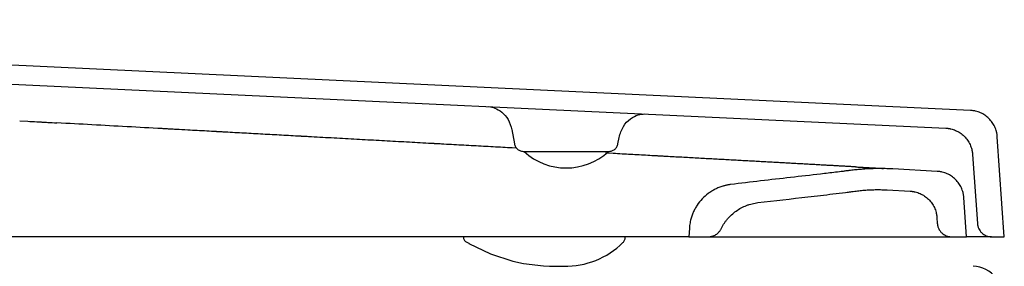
# Model space of a CAD drawing. Header units: millimetres. Extents: x 4519.011 to 4519.662, y 3167.557 to 3168.413.
# Tile 4 of 4: x 4519.453 to 4519.662, y 3167.947 to 3167.999. Entities that reach past the tile are written whole.
import ezdxf

# ---------------------------------------------------------------- set-up
doc = ezdxf.new("R2010")
doc.units = ezdxf.units.MM
doc.layers.add('SANINDUSA', color=3, linetype='Continuous')

msp = doc.modelspace()

# ---------------------------------------------------------------- linework, layer by layer
at = {"layer": 'SANINDUSA'}
for p, q in [((4519.654913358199, 3167.979728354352), (4519.246550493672, 3167.998986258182)), ((4519.254687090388, 3167.994598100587), (4519.649662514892, 3167.975971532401)), ((4519.453202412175, 3167.977525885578), (4519.454906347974, 3167.977432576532)), ((4519.46110248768, 3167.977091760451), (4519.46107519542, 3167.977093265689)), ((4519.557628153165, 3167.975653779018), (4519.55815590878, 3167.972660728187)), ((4519.580136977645, 3167.972660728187), (4519.580370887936, 3167.973987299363)), ((4519.662100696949, 3167.952923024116), (4519.660616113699, 3167.974153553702)), ((4519.558653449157, 3167.971711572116), (4519.557716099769, 3167.971763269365)), ((4519.560165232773, 3167.971013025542), (4519.578127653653, 3167.971013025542)), ((4519.579123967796, 3167.970582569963), (4519.577495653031, 3167.970672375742)), ((4519.655365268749, 3167.970396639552), (4519.656391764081, 3167.955713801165)), ((4519.636452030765, 3167.967420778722), (4519.636477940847, 3167.967419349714)), ((4519.647865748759, 3167.966791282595), (4519.638424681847, 3167.967311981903)), ((4519.637234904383, 3167.962870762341), (4519.642144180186, 3167.962600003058)), ((4519.654100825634, 3167.952923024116), (4519.653520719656, 3167.961218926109)), ((4519.647799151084, 3167.957027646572), (4519.647891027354, 3167.955713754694)), ((4519.595283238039, 3167.954772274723), (4519.59515392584, 3167.952923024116)), ((4519.602007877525, 3167.954609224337), (4519.602012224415, 3167.954609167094)), ((4519.59515392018, 3167.952923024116), (4519.309290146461, 3167.952923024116)), ((4519.59515392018, 3167.952923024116), (4519.599315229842, 3167.952923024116)), ((4519.599315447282, 3167.952923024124), (4519.650883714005, 3167.952923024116)), ((4519.650883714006, 3167.952923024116), (4519.654100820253, 3167.952923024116)), ((4519.659384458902, 3167.952923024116), (4519.662100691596, 3167.952923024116))]:
    msp.add_line(p, q, dxfattribs=at)
at = {"layer": 'SANINDUSA', "flags": 128}
msp.add_lwpolyline([(4519.547931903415, 3167.951840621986), (4519.548354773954, 3167.951612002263), (4519.54847040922, 3167.951547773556), (4519.548497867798, 3167.951532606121), (4519.548511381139, 3167.951525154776), (4519.548512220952, 3167.95152469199), (4519.548512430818, 3167.951524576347), (4519.548512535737, 3167.951524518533), (4519.548512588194, 3167.951524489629), (4519.548512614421, 3167.951524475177), (4519.548512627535, 3167.951524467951), (4519.548512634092, 3167.951524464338), (4519.548512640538, 3167.951524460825), (4519.553087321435, 3167.949318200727), (4519.557798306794, 3167.947755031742), (4519.56007617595, 3167.94726752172), (4519.564319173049, 3167.946759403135), (4519.565600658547, 3167.946691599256), (4519.566369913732, 3167.946668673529), (4519.567154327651, 3167.94665740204), (4519.567696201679, 3167.946655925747), (4519.567848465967, 3167.946656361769), (4519.567927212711, 3167.946656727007), (4519.56794717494, 3167.946656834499), (4519.567957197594, 3167.946656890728), (4519.56795970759, 3167.946656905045), (4519.567960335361, 3167.94665690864), (4519.567960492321, 3167.946656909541), (4519.567960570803, 3167.94665690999), (4519.567960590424, 3167.946656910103), (4519.567960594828, 3167.946656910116), (4519.567972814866, 3167.946656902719), (4519.56823389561, 3167.946657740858), (4519.568645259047, 3167.946660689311)], dxfattribs=at)
at = {"layer": 'SANINDUSA'}
for centre, radius, start, end in [((4519.569140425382, 3167.980766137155), 0.01324676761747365, 227.6177109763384, 312.5815556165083), ((4519.56889496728, 3167.964199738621), 0.01754082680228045, 269.1843194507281, 314.4734662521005), ((4519.655459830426, 3167.940651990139), 0.006000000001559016, 340.999817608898, 90.00000005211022)]:
    msp.add_arc(centre, radius, start, end, dxfattribs=at)
for points, knots in [([(4519.552770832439, 3167.980540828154), (4519.553175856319, 3167.980480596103), (4519.553998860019, 3167.980358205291), (4519.555531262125, 3167.979442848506), (4519.556971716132, 3167.977870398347), (4519.557407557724, 3167.97639240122), (4519.557632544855, 3167.975629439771)], [0, 0, 0, 0, 0.2339399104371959, 0.4753631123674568, 0.7291755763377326, 1, 1, 1, 1]), ([(4519.580371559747, 3167.973991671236), (4519.580619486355, 3167.974809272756), (4519.581098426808, 3167.976388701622), (4519.582724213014, 3167.9780225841), (4519.584442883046, 3167.978903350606), (4519.585354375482, 3167.978956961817), (4519.585800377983, 3167.978983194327)], [0, 0, 0, 0, 0.2738860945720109, 0.5290885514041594, 0.769578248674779, 1, 1, 1, 1]), ([(4519.660616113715, 3167.974153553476), (4519.660610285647, 3167.974226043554), (4519.660598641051, 3167.974370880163), (4519.660571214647, 3167.97458703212), (4519.660536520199, 3167.974801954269), (4519.660493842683, 3167.975015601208), (4519.660418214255, 3167.975333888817), (4519.660290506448, 3167.975751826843), (4519.660084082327, 3167.97625680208), (4519.659833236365, 3167.976740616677), (4519.65944139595, 3167.977352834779), (4519.658850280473, 3167.978047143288), (4519.658142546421, 3167.978623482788), (4519.657522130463, 3167.979001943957), (4519.657031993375, 3167.979242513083), (4519.65652332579, 3167.979437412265), (4519.656056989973, 3167.979569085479), (4519.655640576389, 3167.979652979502), (4519.655278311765, 3167.979704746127), (4519.655035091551, 3167.979720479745), (4519.654913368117, 3167.979728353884)], [0, 0, 0, 0, 0.02502138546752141, 0.04999322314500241, 0.07494852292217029, 0.09992036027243, 0.1249417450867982, 0.1875029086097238, 0.2500640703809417, 0.3124115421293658, 0.3747590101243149, 0.4998950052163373, 0.6243355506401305, 0.6870047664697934, 0.749673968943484, 0.8119370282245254, 0.8742000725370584, 0.9161594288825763, 0.9580406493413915, 1, 1, 1, 1]), ([(4519.454906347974, 3167.977432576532), (4519.455538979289, 3167.977397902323), (4519.456487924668, 3167.977345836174), (4519.457515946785, 3167.977289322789), (4519.457911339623, 3167.977267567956), (4519.457992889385, 3167.977263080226), (4519.457991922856, 3167.977263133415), (4519.457993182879, 3167.977263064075), (4519.457995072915, 3167.977262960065), (4519.457999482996, 3167.977262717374), (4519.458008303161, 3167.977262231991), (4519.458025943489, 3167.977261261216), (4519.458081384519, 3167.977258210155), (4519.458454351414, 3167.977237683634), (4519.459462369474, 3167.977182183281), (4519.46043006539, 3167.977128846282), (4519.46107519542, 3167.977093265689)], [0, 0, 0, 0, 0.1250000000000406, 0.187500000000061, 0.2031250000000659, 0.2031250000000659, 0.2036132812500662, 0.2036132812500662, 0.2041015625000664, 0.2050781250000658, 0.2070312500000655, 0.2109375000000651, 0.2187500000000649, 0.2500000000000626, 0.5000000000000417, 1, 1, 1, 1]), ([(4519.488876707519, 3167.975559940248), (4519.488046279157, 3167.975605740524), (4519.486800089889, 3167.975674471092), (4519.485501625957, 3167.975746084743), (4519.485008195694, 3167.9757732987), (4519.484917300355, 3167.975778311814), (4519.484878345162, 3167.975780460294), (4519.484858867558, 3167.975781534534), (4519.484847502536, 3167.975782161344), (4519.484828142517, 3167.9757832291), (4519.48466358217, 3167.97579230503), (4519.484189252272, 3167.975818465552), (4519.48124631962, 3167.975980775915), (4519.478457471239, 3167.976134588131), (4519.47101963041, 3167.976544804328), (4519.466060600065, 3167.976818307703), (4519.46110248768, 3167.977091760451)], [0, 0, 0, 0, 0.1250000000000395, 0.1875000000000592, 0.1953125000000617, 0.1992187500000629, 0.2011718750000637, 0.2011718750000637, 0.2021484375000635, 0.2021484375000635, 0.2031250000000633, 0.2187500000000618, 0.2500000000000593, 0.5000000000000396, 0.5000000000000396, 1, 1, 1, 1]), ([(4519.649662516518, 3167.975971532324), (4519.649735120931, 3167.97596735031), (4519.64988018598, 3167.975958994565), (4519.650096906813, 3167.975936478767), (4519.650312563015, 3167.975906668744), (4519.650527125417, 3167.975868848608), (4519.650847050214, 3167.975800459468), (4519.651267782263, 3167.975682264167), (4519.651777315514, 3167.975487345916), (4519.652266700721, 3167.975247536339), (4519.652887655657, 3167.974869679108), (4519.653595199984, 3167.974294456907), (4519.654187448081, 3167.973599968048), (4519.654579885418, 3167.97298828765), (4519.65483150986, 3167.972503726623), (4519.655037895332, 3167.971999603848), (4519.655180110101, 3167.971536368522), (4519.655273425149, 3167.971121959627), (4519.655333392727, 3167.970760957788), (4519.655354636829, 3167.970518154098), (4519.655365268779, 3167.970396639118)], [0, 0, 0, 0, 0.02502138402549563, 0.04999321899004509, 0.07494851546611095, 0.09992034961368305, 0.1249417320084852, 0.1875029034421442, 0.2500640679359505, 0.312411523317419, 0.3747589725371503, 0.4998949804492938, 0.624335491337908, 0.6870047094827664, 0.7496739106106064, 0.8119369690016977, 0.8742000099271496, 0.9161593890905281, 0.9580406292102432, 1, 1, 1, 1]), ([(4519.496875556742, 3167.975118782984), (4519.496544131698, 3167.975137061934), (4519.496046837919, 3167.975164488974), (4519.495466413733, 3167.975196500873), (4519.495176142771, 3167.975212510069), (4519.495030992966, 3167.975220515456), (4519.494958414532, 3167.975224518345), (4519.49492212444, 3167.975226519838), (4519.494903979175, 3167.975227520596), (4519.494896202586, 3167.975227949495), (4519.494891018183, 3167.975228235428), (4519.494887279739, 3167.975228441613), (4519.494885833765, 3167.975228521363)], [0, 0, 0, 0, 0.4999999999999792, 0.7499999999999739, 0.8749999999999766, 0.9374999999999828, 0.9687499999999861, 0.9843749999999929, 0.9921874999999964, 0.9960937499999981, 0.9960937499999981, 1, 1, 1, 1]), ([(4519.515089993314, 3167.974114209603), (4519.514686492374, 3167.974136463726), (4519.514080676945, 3167.974169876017), (4519.513372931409, 3167.974208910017), (4519.513018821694, 3167.974228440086), (4519.512841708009, 3167.974238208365), (4519.512753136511, 3167.974243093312), (4519.512708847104, 3167.974245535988), (4519.512686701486, 3167.974246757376), (4519.512677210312, 3167.974247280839), (4519.512670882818, 3167.974247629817), (4519.512666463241, 3167.974247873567), (4519.51266455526, 3167.974247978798)], [0, 0, 0, 0, 0.4999999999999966, 0.7500000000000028, 0.8750000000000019, 0.9375000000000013, 0.9687499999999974, 0.9843749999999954, 0.992187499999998, 0.996093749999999, 0.996093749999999, 1, 1, 1, 1]), ([(4519.543203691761, 3167.972563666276), (4519.542849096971, 3167.972583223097), (4519.54231629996, 3167.972612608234), (4519.541693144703, 3167.972646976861), (4519.541381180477, 3167.972664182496), (4519.541225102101, 3167.972672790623), (4519.541158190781, 3167.972676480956), (4519.541113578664, 3167.972678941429), (4519.541089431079, 3167.972680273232), (4519.541068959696, 3167.972681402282)], [0, 0, 0, 0, 0.500000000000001, 0.7500000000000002, 0.8750000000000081, 0.9375000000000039, 0.9687500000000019, 0.9687500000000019, 1, 1, 1, 1]), ([(4519.558155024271, 3167.972665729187), (4519.558219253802, 3167.972440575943), (4519.558347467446, 3167.971991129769), (4519.55882503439, 3167.971454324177), (4519.55944737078, 3167.971084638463), (4519.559926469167, 3167.97103684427), (4519.560165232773, 3167.971013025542)], [0, 0, 0, 0, 0.2518336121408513, 0.5027049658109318, 0.7521679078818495, 1, 1, 1, 1]), ([(4519.578127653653, 3167.971013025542), (4519.578366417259, 3167.97103684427), (4519.578845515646, 3167.971084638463), (4519.579467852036, 3167.971454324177), (4519.57994541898, 3167.971991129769), (4519.580073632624, 3167.972440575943), (4519.580137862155, 3167.972665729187)], [0, 0, 0, 0, 0.2478320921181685, 0.4972950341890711, 0.7481663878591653, 1, 1, 1, 1]), ([(4519.589927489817, 3167.969986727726), (4519.589644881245, 3167.970002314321), (4519.589219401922, 3167.970025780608), (4519.588720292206, 3167.970053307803), (4519.588470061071, 3167.970067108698), (4519.588344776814, 3167.97007401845), (4519.588282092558, 3167.970077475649), (4519.588255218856, 3167.970078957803), (4519.588237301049, 3167.970079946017), (4519.588227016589, 3167.970080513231), (4519.588219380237, 3167.970080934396)], [0, 0, 0, 0, 0.4999999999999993, 0.7499999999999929, 0.8749999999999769, 0.9374999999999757, 0.9687499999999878, 0.9843749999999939, 0.9843749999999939, 1, 1, 1, 1]), ([(4519.608398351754, 3167.968968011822), (4519.608161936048, 3167.968981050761), (4519.607805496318, 3167.969000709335), (4519.607386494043, 3167.969023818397), (4519.607176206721, 3167.969035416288), (4519.607070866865, 3167.969041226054), (4519.607025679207, 3167.96904371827), (4519.606995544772, 3167.969045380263), (4519.606981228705, 3167.969046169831), (4519.606965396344, 3167.969047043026)], [0, 0, 0, 0, 0.4999999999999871, 0.7499999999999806, 0.8749999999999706, 0.9374999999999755, 0.9687499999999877, 0.9687499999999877, 1, 1, 1, 1]), ([(4519.622167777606, 3167.968208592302), (4519.621986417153, 3167.968218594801), (4519.621712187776, 3167.968233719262), (4519.621388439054, 3167.968251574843), (4519.62122561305, 3167.968260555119), (4519.621143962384, 3167.968265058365), (4519.62110891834, 3167.968266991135), (4519.621085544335, 3167.968268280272), (4519.621074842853, 3167.968268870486), (4519.62106215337, 3167.968269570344)], [0, 0, 0, 0, 0.5000000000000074, 0.7500000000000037, 0.8749999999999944, 0.9375000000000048, 0.9687500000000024, 0.9687500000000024, 1, 1, 1, 1]), ([(4519.630507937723, 3167.967748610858), (4519.630618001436, 3167.967742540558), (4519.630838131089, 3167.967730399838), (4519.631051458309, 3167.967718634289), (4519.631158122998, 3167.967712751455)], [0, 0, 0, 0, 0.4999949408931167, 1, 1, 1, 1]), ([(4519.631158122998, 3167.967712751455), (4519.631263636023, 3167.967706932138), (4519.631474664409, 3167.967695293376), (4519.631678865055, 3167.967684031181), (4519.631780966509, 3167.967678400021)], [0, 0, 0, 0, 0.4999944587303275, 1, 1, 1, 1]), ([(4519.631780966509, 3167.967678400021), (4519.631881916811, 3167.96767283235), (4519.632083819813, 3167.967661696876), (4519.632278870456, 3167.967650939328), (4519.632376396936, 3167.96764556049)], [0, 0, 0, 0, 0.4999940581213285, 1, 1, 1, 1]), ([(4519.632376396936, 3167.96764556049), (4519.632472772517, 3167.967640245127), (4519.632665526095, 3167.967629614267), (4519.632851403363, 3167.967619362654), (4519.632944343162, 3167.967614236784)], [0, 0, 0, 0, 0.4999937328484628, 1, 1, 1, 1]), ([(4519.632944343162, 3167.967614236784), (4519.633036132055, 3167.967609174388), (4519.633219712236, 3167.967599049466), (4519.63339639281, 3167.967589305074), (4519.63348473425, 3167.967584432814)], [0, 0, 0, 0, 0.4999934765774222, 1, 1, 1, 1]), ([(4519.629465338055, 3167.967001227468), (4519.629338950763, 3167.966985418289), (4519.629212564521, 3167.966969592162), (4519.629022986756, 3167.96694582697), (4519.62895454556, 3167.966937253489), (4519.62882205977, 3167.966920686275), (4519.628490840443, 3167.966879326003), (4519.627629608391, 3167.966772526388), (4519.626834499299, 3167.96667545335), (4519.625244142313, 3167.966483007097), (4519.624183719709, 3167.966356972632), (4519.621002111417, 3167.965983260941), (4519.618880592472, 3167.965739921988), (4519.612516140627, 3167.965010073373), (4519.60827343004, 3167.964522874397), (4519.604033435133, 3167.963999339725)], [0, 0, 0, 0, 0.01562500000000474, 0.01562500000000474, 0.0234375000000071, 0.0234375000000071, 0.03125000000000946, 0.06250000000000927, 0.1250000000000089, 0.1250000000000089, 0.250000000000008, 0.250000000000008, 0.5000000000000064, 0.5000000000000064, 1, 1, 1, 1]), ([(4519.638424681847, 3167.967311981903), (4519.638211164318, 3167.967322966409), (4519.637784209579, 3167.967344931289), (4519.637143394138, 3167.967367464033), (4519.636502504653, 3167.967382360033), (4519.635861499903, 3167.967388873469), (4519.635220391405, 3167.967387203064), (4519.634579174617, 3167.967377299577), (4519.633777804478, 3167.967354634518), (4519.632816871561, 3167.967310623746), (4519.631697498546, 3167.967233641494), (4519.63057983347, 3167.967133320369), (4519.629836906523, 3167.967045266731), (4519.629465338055, 3167.967001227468)], [0, 0, 0, 0, 0.07145094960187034, 0.1428750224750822, 0.2142839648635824, 0.2856895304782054, 0.3571034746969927, 0.4285375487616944, 0.5000034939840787, 0.6250226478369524, 0.7499864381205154, 0.8749578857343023, 1, 1, 1, 1]), ([(4519.63348473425, 3167.967584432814), (4519.633571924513, 3167.967579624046), (4519.633746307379, 3167.967570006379), (4519.633913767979, 3167.967560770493), (4519.633997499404, 3167.967556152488)], [0, 0, 0, 0, 0.4999932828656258, 1, 1, 1, 1]), ([(4519.633997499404, 3167.967556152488), (4519.634094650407, 3167.967550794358), (4519.634288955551, 3167.967540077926), (4519.634473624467, 3167.967529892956), (4519.634565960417, 3167.96752480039)], [0, 0, 0, 0, 0.4999919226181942, 1, 1, 1, 1]), ([(4519.634565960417, 3167.96752480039), (4519.634656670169, 3167.967519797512), (4519.634838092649, 3167.967509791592), (4519.635009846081, 3167.967500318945), (4519.635095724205, 3167.967495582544)], [0, 0, 0, 0, 0.4999917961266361, 1, 1, 1, 1]), ([(4519.635095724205, 3167.967495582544), (4519.63517997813, 3167.967490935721), (4519.63534848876, 3167.967481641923), (4519.635507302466, 3167.967472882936), (4519.635586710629, 3167.96746850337)], [0, 0, 0, 0, 0.499991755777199, 0.9999999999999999, 0.9999999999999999, 0.9999999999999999, 0.9999999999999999]), ([(4519.635586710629, 3167.96746850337), (4519.635664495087, 3167.967464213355), (4519.635820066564, 3167.967455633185), (4519.635965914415, 3167.967447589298), (4519.63603883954, 3167.967443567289)], [0, 0, 0, 0, 0.4999917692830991, 0.9999999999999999, 0.9999999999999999, 0.9999999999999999, 0.9999999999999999]), ([(4519.63603883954, 3167.967443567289), (4519.636110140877, 3167.967439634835), (4519.63625274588, 3167.9674317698), (4519.636385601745, 3167.967424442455), (4519.636452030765, 3167.967420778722)], [0, 0, 0, 0, 0.4999918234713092, 0.9999999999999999, 0.9999999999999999, 0.9999999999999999, 0.9999999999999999]), ([(4519.653520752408, 3167.961218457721), (4519.653514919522, 3167.961291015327), (4519.653503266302, 3167.961435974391), (4519.653475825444, 3167.961652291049), (4519.653441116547, 3167.961867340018), (4519.653398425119, 3167.962081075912), (4519.653323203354, 3167.962397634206), (4519.653196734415, 3167.962812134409), (4519.65299239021, 3167.963313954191), (4519.652743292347, 3167.963796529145), (4519.652354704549, 3167.964406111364), (4519.651768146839, 3167.965099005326), (4519.651067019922, 3167.96567438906), (4519.650451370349, 3167.966053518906), (4519.649965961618, 3167.966294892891), (4519.649460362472, 3167.966491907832), (4519.648996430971, 3167.966625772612), (4519.648583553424, 3167.966711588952), (4519.648226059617, 3167.966765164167), (4519.647985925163, 3167.966782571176), (4519.647865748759, 3167.966791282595)], [0, 0, 0, 0, 0.02518127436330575, 0.05030835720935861, 0.07541445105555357, 0.1005328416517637, 0.1256967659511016, 0.1879680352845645, 0.250239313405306, 0.3129134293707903, 0.3755875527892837, 0.5000584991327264, 0.6251990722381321, 0.6875614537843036, 0.7499238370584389, 0.8124880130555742, 0.8750521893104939, 0.9167266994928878, 0.9583254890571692, 1, 1, 1, 1]), ([(4519.604033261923, 3167.963999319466), (4519.60393817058, 3167.963986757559), (4519.603748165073, 3167.963961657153), (4519.603464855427, 3167.963913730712), (4519.603183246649, 3167.963858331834), (4519.602903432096, 3167.963794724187), (4519.602625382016, 3167.963723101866), (4519.602165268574, 3167.963590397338), (4519.601531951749, 3167.963367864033), (4519.600746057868, 3167.963012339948), (4519.599993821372, 3167.962590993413), (4519.599043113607, 3167.961945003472), (4519.597964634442, 3167.960987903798), (4519.59706642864, 3167.959859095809), (4519.596472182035, 3167.958875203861), (4519.596091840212, 3167.958101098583), (4519.595779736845, 3167.957298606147), (4519.595564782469, 3167.956564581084), (4519.595423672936, 3167.95591081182), (4519.595332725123, 3167.955343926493), (4519.595299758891, 3167.954962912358), (4519.595283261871, 3167.954772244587)], [0, 0, 0, 0, 0.02088884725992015, 0.04173877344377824, 0.06256689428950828, 0.08339037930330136, 0.1042264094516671, 0.1250921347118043, 0.1876763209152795, 0.250221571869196, 0.3127313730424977, 0.375216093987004, 0.5002996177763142, 0.6251174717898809, 0.6877517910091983, 0.7503777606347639, 0.8127185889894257, 0.875062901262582, 0.9167299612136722, 0.9583298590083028, 0.9999999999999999, 0.9999999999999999, 0.9999999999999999, 0.9999999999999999]), ([(4519.609834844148, 3167.960165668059), (4519.613370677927, 3167.960582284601), (4519.616907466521, 3167.960982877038), (4519.622212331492, 3167.961594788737), (4519.623980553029, 3167.961800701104), (4519.626632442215, 3167.962117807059), (4519.627737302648, 3167.962251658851), (4519.628952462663, 3167.96240209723), (4519.629283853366, 3167.962443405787), (4519.629504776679, 3167.962471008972), (4519.62961606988, 3167.962484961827), (4519.63014294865, 3167.962550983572), (4519.630564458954, 3167.962603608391), (4519.630985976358, 3167.962656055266)], [0, 0, 0, 0, 0.500000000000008, 0.500000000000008, 0.75000000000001, 0.75000000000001, 0.875000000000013, 0.9062500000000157, 0.9218750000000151, 0.9218750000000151, 0.9375000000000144, 0.9375000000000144, 1, 1, 1, 1]), ([(4519.630985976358, 3167.962656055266), (4519.631174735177, 3167.962678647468), (4519.631552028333, 3167.962723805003), (4519.632118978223, 3167.962779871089), (4519.632686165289, 3167.962827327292), (4519.633253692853, 3167.962865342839), (4519.633821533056, 3167.962894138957), (4519.634389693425, 3167.962913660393), (4519.63495817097, 3167.962923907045), (4519.635526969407, 3167.962924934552), (4519.636096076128, 3167.962916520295), (4519.636665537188, 3167.962899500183), (4519.637045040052, 3167.96288034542), (4519.637234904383, 3167.962870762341)], [0, 0, 0, 0, 0.09108977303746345, 0.1820712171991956, 0.272968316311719, 0.3638051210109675, 0.4546057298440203, 0.5453942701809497, 0.636194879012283, 0.7270316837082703, 0.8179287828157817, 0.9089102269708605, 1, 1, 1, 1]), ([(4519.642144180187, 3167.962600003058), (4519.642216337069, 3167.962595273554), (4519.642360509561, 3167.962585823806), (4519.642575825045, 3167.96256178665), (4519.642790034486, 3167.96253054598), (4519.643003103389, 3167.962491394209), (4519.643320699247, 3167.962421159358), (4519.643738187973, 3167.96230085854), (4519.644244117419, 3167.96210374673), (4519.644730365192, 3167.961861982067), (4519.645346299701, 3167.961482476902), (4519.646048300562, 3167.96090613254), (4519.646634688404, 3167.960212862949), (4519.64702291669, 3167.959603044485), (4519.64727163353, 3167.959120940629), (4519.647476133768, 3167.958618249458), (4519.647616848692, 3167.958156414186), (4519.647708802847, 3167.95774474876), (4519.647767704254, 3167.957387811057), (4519.647788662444, 3167.957147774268), (4519.647799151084, 3167.957027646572)], [0, 0, 0, 0, 0.02501665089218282, 0.04998432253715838, 0.0749356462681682, 0.0999033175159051, 0.124919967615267, 0.1874599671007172, 0.2499999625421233, 0.312539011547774, 0.375078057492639, 0.5000283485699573, 0.6249815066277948, 0.6874242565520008, 0.749867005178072, 0.8124080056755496, 0.8749490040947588, 0.9166579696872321, 0.9582910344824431, 1, 1, 1, 1]), ([(4519.602012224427, 3167.954609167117), (4519.602058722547, 3167.954702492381), (4519.602151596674, 3167.954888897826), (4519.602301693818, 3167.955162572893), (4519.602459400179, 3167.955431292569), (4519.602625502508, 3167.955694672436), (4519.602799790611, 3167.955952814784), (4519.602982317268, 3167.956205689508), (4519.603173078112, 3167.956453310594), (4519.603569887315, 3167.956936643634), (4519.604220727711, 3167.957615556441), (4519.605195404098, 3167.958404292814), (4519.606260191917, 3167.959067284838), (4519.607211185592, 3167.959503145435), (4519.607998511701, 3167.959778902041), (4519.60860074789, 3167.959947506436), (4519.609212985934, 3167.960080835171), (4519.609627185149, 3167.960137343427), (4519.609834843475, 3167.96016567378)], [0, 0, 0, 0, 0.03126734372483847, 0.06245257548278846, 0.0935860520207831, 0.1246982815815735, 0.1558198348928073, 0.186981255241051, 0.2182129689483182, 0.2495451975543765, 0.3745136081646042, 0.4994320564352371, 0.6246301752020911, 0.7497142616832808, 0.8122691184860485, 0.8746712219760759, 0.9371665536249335, 1, 1, 1, 1]), ([(4519.647891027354, 3167.955713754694), (4519.647894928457, 3167.955666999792), (4519.64790272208, 3167.955573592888), (4519.647922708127, 3167.955434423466), (4519.647948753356, 3167.955296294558), (4519.647992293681, 3167.955113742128), (4519.648062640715, 3167.954889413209), (4519.648208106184, 3167.954543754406), (4519.648449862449, 3167.95413900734), (4519.648824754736, 3167.953716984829), (4519.649272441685, 3167.953371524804), (4519.649692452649, 3167.953158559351), (4519.650047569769, 3167.953037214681), (4519.650321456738, 3167.952972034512), (4519.650600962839, 3167.952930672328), (4519.650789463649, 3167.952925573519), (4519.650883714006, 3167.952923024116)], [0, 0, 0, 0, 0.03127953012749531, 0.06249021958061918, 0.09370089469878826, 0.1249803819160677, 0.1875948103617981, 0.2502091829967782, 0.3747532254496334, 0.4999824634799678, 0.6244402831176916, 0.7496677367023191, 0.8120104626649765, 0.8743531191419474, 0.9371765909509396, 1, 1, 1, 1]), ([(4519.656391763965, 3167.955713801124), (4519.656395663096, 3167.955667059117), (4519.656403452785, 3167.955573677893), (4519.656423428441, 3167.955434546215), (4519.656449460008, 3167.955296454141), (4519.656492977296, 3167.955113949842), (4519.656563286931, 3167.954889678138), (4519.656708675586, 3167.954544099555), (4519.656950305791, 3167.954139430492), (4519.657325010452, 3167.953717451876), (4519.657772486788, 3167.953371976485), (4519.658192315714, 3167.953158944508), (4519.658547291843, 3167.953037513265), (4519.658821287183, 3167.952972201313), (4519.659101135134, 3167.952930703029), (4519.659290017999, 3167.952925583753), (4519.659384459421, 3167.952923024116)], [0, 0, 0, 0, 0.03127048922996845, 0.06247221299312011, 0.09367394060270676, 0.1249444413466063, 0.1875405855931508, 0.2501367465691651, 0.3746454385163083, 0.4998384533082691, 0.6242603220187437, 0.7494524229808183, 0.8117762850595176, 0.8741001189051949, 0.9370500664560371, 1, 1, 1, 1]), ([(4519.599315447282, 3167.952923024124), (4519.599371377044, 3167.952923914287), (4519.599482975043, 3167.952925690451), (4519.599649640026, 3167.952940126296), (4519.599815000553, 3167.952963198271), (4519.599979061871, 3167.952995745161), (4519.600222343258, 3167.953058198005), (4519.600538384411, 3167.953172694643), (4519.600909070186, 3167.953370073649), (4519.601249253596, 3167.953616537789), (4519.601518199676, 3167.953876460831), (4519.601724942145, 3167.9541290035), (4519.601882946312, 3167.954360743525), (4519.601969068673, 3167.954526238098), (4519.602012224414, 3167.954609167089)], [0, 0, 0, 0, 0.05007206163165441, 0.09990998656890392, 0.1496696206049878, 0.19950754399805, 0.2495796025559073, 0.3744859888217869, 0.4993923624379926, 0.6244113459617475, 0.7494303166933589, 0.8330757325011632, 0.9163545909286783, 1, 1, 1, 1]), ([(4519.547341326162, 3167.952923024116), (4519.547343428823, 3167.952889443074), (4519.547345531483, 3167.952855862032), (4519.547347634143, 3167.95282228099), (4519.547353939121, 3167.952721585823), (4519.547366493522, 3167.952521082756), (4519.547492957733, 3167.952244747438), (4519.547677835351, 3167.952004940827), (4519.547847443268, 3167.951895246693), (4519.547931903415, 3167.951840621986)], [-0.08439235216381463, -0.08439235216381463, -0.08439235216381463, -0.08439235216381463, 0, 0, 0, 0.2530565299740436, 0.5038832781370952, 0.7529473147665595, 1, 1, 1, 1]), ([(4519.581183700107, 3167.951683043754), (4519.581255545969, 3167.95176157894), (4519.581399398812, 3167.951918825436), (4519.581549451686, 3167.9522029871), (4519.581648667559, 3167.952508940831), (4519.581660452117, 3167.952721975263), (4519.581666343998, 3167.952828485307), (4519.581668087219, 3167.952859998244), (4519.581669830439, 3167.95289151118), (4519.58167157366, 3167.952923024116)], [0, 0, 0, 0, 0.249591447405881, 0.4997426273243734, 0.7498881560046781, 1, 1, 1, 1.074000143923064, 1.074000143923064, 1.074000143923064, 1.074000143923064]), ([(4519.659384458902, 3167.952923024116), (4519.65926683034, 3167.952923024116), (4519.659031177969, 3167.952923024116), (4519.657319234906, 3167.952923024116), (4519.65527554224, 3167.952923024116), (4519.654100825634, 3167.952923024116)], [0, 0, 0, 0, 0.3373621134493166, 0.6758577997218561, 1, 1, 1, 1])]:
    msp.add_open_spline(points, degree=3, knots=knots, dxfattribs=at)
for points in [[(4519.490882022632, 3167.975449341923), (4519.490213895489, 3167.975486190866), (4519.489545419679, 3167.975523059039), (4519.488876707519, 3167.975559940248)], [(4519.492885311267, 3167.975338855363), (4519.492217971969, 3167.975375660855), (4519.491550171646, 3167.975412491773), (4519.490882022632, 3167.975449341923)], [(4519.494885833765, 3167.975228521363), (4519.494219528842, 3167.975265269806), (4519.493552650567, 3167.975302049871), (4519.492885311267, 3167.975338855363)], [(4519.498862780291, 3167.975009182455), (4519.498200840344, 3167.975045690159), (4519.497538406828, 3167.975082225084), (4519.496875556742, 3167.975118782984)], [(4519.500847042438, 3167.974899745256), (4519.50018616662, 3167.97493619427), (4519.499524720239, 3167.974972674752), (4519.498862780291, 3167.975009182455)], [(4519.502827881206, 3167.974790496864), (4519.50216822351, 3167.974826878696), (4519.501507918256, 3167.974863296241), (4519.500847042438, 3167.974899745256)], [(4519.504804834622, 3167.97468146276), (4519.504146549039, 3167.974717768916), (4519.503487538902, 3167.974754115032), (4519.502827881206, 3167.974790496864)], [(4519.506777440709, 3167.974572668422), (4519.506120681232, 3167.974608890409), (4519.505463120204, 3167.974645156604), (4519.504804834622, 3167.97468146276)], [(4519.508745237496, 3167.974464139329), (4519.508090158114, 3167.974500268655), (4519.507434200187, 3167.974536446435), (4519.506777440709, 3167.974572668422)], [(4519.510707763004, 3167.974355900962), (4519.510054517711, 3167.974391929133), (4519.509400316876, 3167.974428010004), (4519.508745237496, 3167.974464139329)], [(4519.51266455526, 3167.974247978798), (4519.512013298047, 3167.974283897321), (4519.511361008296, 3167.974319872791), (4519.510707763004, 3167.974355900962)], [(4519.517506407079, 3167.973980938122), (4519.516702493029, 3167.974025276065), (4519.515896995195, 3167.974069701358), (4519.515089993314, 3167.974114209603)], [(4519.519913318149, 3167.973848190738), (4519.519112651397, 3167.973892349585), (4519.518310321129, 3167.973936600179), (4519.517506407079, 3167.973980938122)], [(4519.522310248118, 3167.973715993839), (4519.521512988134, 3167.973759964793), (4519.5207139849, 3167.973804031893), (4519.519913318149, 3167.973848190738)], [(4519.524696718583, 3167.973584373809), (4519.523903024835, 3167.973628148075), (4519.523107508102, 3167.973672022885), (4519.522310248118, 3167.973715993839)], [(4519.527072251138, 3167.973453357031), (4519.526282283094, 3167.973496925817), (4519.525490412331, 3167.973540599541), (4519.524696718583, 3167.973584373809)], [(4519.529436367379, 3167.973322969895), (4519.528650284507, 3167.973366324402), (4519.527862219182, 3167.973409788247), (4519.527072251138, 3167.973453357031)], [(4519.531788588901, 3167.973193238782), (4519.531006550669, 3167.973236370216), (4519.530222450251, 3167.973279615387), (4519.529436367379, 3167.973322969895)], [(4519.534128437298, 3167.973064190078), (4519.533350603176, 3167.973107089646), (4519.532570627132, 3167.973150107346), (4519.531788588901, 3167.973193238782)], [(4519.536455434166, 3167.97293585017), (4519.535681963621, 3167.972978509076), (4519.534906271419, 3167.973021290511), (4519.534128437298, 3167.973064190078)], [(4519.5387691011, 3167.972808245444), (4519.5380001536, 3167.97285065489), (4519.537228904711, 3167.972893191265), (4519.536455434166, 3167.97293585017)], [(4519.541068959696, 3167.972681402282), (4519.540304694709, 3167.972723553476), (4519.5395380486, 3167.972765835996), (4519.5387691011, 3167.972808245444)], [(4519.545323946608, 3167.972446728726), (4519.544619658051, 3167.972485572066), (4519.54391288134, 3167.972524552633), (4519.543203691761, 3167.972563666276)], [(4519.547429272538, 3167.972330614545), (4519.546730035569, 3167.972369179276), (4519.546028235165, 3167.972407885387), (4519.545323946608, 3167.972446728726)], [(4519.549519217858, 3167.972215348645), (4519.548825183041, 3167.972253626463), (4519.548128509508, 3167.972292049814), (4519.547429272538, 3167.972330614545)], [(4519.551593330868, 3167.972100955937), (4519.550904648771, 3167.972138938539), (4519.550213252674, 3167.972177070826), (4519.549519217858, 3167.972215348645)], [(4519.553651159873, 3167.971987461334), (4519.552967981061, 3167.972025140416), (4519.552282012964, 3167.972062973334), (4519.551593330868, 3167.972100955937)], [(4519.555692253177, 3167.971874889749), (4519.555014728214, 3167.971912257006), (4519.554334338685, 3167.971949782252), (4519.553651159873, 3167.971987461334)], [(4519.557716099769, 3167.971763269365), (4519.55704439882, 3167.971800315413), (4519.556369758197, 3167.971837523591), (4519.555692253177, 3167.971874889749)], [(4519.580989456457, 3167.970479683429), (4519.580371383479, 3167.970513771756), (4519.579749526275, 3167.970548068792), (4519.579123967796, 3167.970582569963)], [(4519.582832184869, 3167.970378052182), (4519.582221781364, 3167.970411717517), (4519.581607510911, 3167.970445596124), (4519.580989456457, 3167.970479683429)], [(4519.586447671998, 3167.970178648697), (4519.585258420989, 3167.970244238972), (4519.584053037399, 3167.970310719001), (4519.582832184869, 3167.970378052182)], [(4519.588219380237, 3167.970080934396), (4519.587632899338, 3167.970113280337), (4519.587042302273, 3167.970145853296), (4519.586447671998, 3167.970178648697)], [(4519.591610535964, 3167.969893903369), (4519.591053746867, 3167.969924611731), (4519.590492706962, 3167.969955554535), (4519.589927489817, 3167.969986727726)], [(4519.593268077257, 3167.969802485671), (4519.592719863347, 3167.969832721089), (4519.59216732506, 3167.969863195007), (4519.591610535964, 3167.969893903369)], [(4519.594899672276, 3167.969712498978), (4519.594360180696, 3167.969742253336), (4519.593816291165, 3167.969772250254), (4519.593268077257, 3167.969802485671)], [(4519.596504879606, 3167.969623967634), (4519.595974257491, 3167.969653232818), (4519.595439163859, 3167.969682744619), (4519.594899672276, 3167.969712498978)], [(4519.598083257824, 3167.969536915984), (4519.597561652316, 3167.96956568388), (4519.59703550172, 3167.969594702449), (4519.596504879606, 3167.969623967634)], [(4519.599634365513, 3167.969451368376), (4519.599121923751, 3167.969479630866), (4519.598604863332, 3167.969508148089), (4519.598083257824, 3167.969536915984)], [(4519.601157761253, 3167.969367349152), (4519.600654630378, 3167.969395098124), (4519.600146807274, 3167.969423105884), (4519.599634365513, 3167.969451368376)], [(4519.602653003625, 3167.96928488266), (4519.602159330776, 3167.969312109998), (4519.601660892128, 3167.969339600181), (4519.601157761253, 3167.969367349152)], [(4519.604119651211, 3167.969203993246), (4519.603635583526, 3167.969230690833), (4519.603146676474, 3167.969257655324), (4519.602653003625, 3167.96928488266)], [(4519.60555726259, 3167.969124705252), (4519.605082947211, 3167.969150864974), (4519.604603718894, 3167.969177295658), (4519.604119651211, 3167.969203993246)], [(4519.606965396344, 3167.969047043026), (4519.60650098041, 3167.969072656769), (4519.606031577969, 3167.96909854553), (4519.60555726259, 3167.969124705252)], [(4519.609802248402, 3167.968890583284), (4519.609339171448, 3167.968916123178), (4519.608871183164, 3167.968941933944), (4519.608398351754, 3167.968968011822)], [(4519.611176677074, 3167.96881477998), (4519.610723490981, 3167.968839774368), (4519.610265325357, 3167.96886504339), (4519.609802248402, 3167.968890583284)], [(4519.612521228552, 3167.968740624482), (4519.612078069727, 3167.968765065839), (4519.611629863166, 3167.968789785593), (4519.611176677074, 3167.96881477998)], [(4519.613835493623, 3167.968668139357), (4519.613402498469, 3167.968692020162), (4519.612964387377, 3167.968716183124), (4519.612521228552, 3167.968740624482)], [(4519.615119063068, 3167.968597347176), (4519.614696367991, 3167.968620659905), (4519.614268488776, 3167.968644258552), (4519.613835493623, 3167.968668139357)], [(4519.616371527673, 3167.968528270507), (4519.615959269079, 3167.968551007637), (4519.615541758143, 3167.968574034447), (4519.615119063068, 3167.968597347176)], [(4519.617592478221, 3167.96846093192), (4519.617190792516, 3167.968483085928), (4519.616783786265, 3167.968505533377), (4519.616371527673, 3167.968528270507)], [(4519.618781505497, 3167.968395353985), (4519.618390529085, 3167.968416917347), (4519.617994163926, 3167.968438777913), (4519.617592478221, 3167.96846093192)], [(4519.619938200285, 3167.968331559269), (4519.619558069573, 3167.968352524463), (4519.619172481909, 3167.968373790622), (4519.618781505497, 3167.968395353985)], [(4519.62106215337, 3167.968269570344), (4519.620693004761, 3167.968289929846), (4519.620318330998, 3167.968310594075), (4519.619938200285, 3167.968331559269)], [(4519.623238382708, 3167.968149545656), (4519.622887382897, 3167.968168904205), (4519.622530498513, 3167.968188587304), (4519.622167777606, 3167.968208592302)], [(4519.624273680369, 3167.968092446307), (4519.623934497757, 3167.968111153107), (4519.62358938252, 3167.968130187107), (4519.623238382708, 3167.968149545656)], [(4519.625273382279, 3167.968037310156), (4519.624946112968, 3167.968055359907), (4519.624612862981, 3167.968073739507), (4519.624273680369, 3167.968092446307)], [(4519.626237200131, 3167.967984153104), (4519.625921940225, 3167.968001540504), (4519.625600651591, 3167.968019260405), (4519.625273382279, 3167.968037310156)], [(4519.627164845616, 3167.967932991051), (4519.626861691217, 3167.967949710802), (4519.626552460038, 3167.967966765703), (4519.626237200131, 3167.967984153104)], [(4519.628056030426, 3167.967883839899), (4519.627765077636, 3167.9678998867), (4519.627468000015, 3167.967916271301), (4519.627164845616, 3167.967932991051)], [(4519.628910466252, 3167.967836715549), (4519.628631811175, 3167.967852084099), (4519.628346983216, 3167.967867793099), (4519.628056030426, 3167.967883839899)], [(4519.629727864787, 3167.967791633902), (4519.629461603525, 3167.9678063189), (4519.62918912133, 3167.967821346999), (4519.628910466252, 3167.967836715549)], [(4519.630507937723, 3167.967748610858), (4519.630254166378, 3167.967762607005), (4519.629994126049, 3167.967776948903), (4519.629727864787, 3167.967791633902)]]:
    msp.add_open_spline(points, degree=3, dxfattribs=at)

doc.saveas('drawing.dxf')
